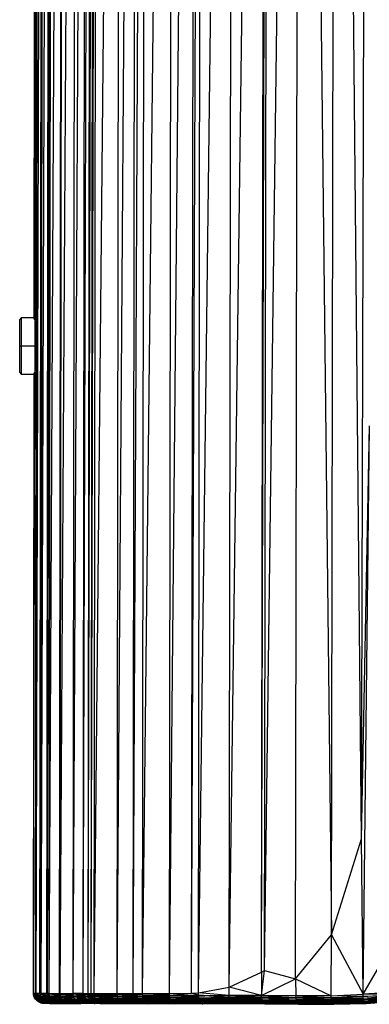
# Paper-space layout '_Posterior' of a CAD drawing. Header units: millimetres. Extents: x -39 to 164, y -161 to 389.
# Tile 1 of 5: x -39 to 29, y -161 to 32. Entities that reach past the tile are written whole.
import ezdxf

# ---------------------------------------------------------------- set-up
doc = ezdxf.new("R2010")
doc.units = ezdxf.units.MM

psp = doc.layouts.new('_Posterior')

# ---------------------------------------------------------------- linework, layer by layer
at = {"color": 7, "linetype": 'Continuous', "lineweight": 25}
for p, q in [((-35.98, -26.73), (-35.22, 387.06)), ((-35.88, -158.35), (-35.08, 387.06)), ((-35.88, -158.35), (-35.22, 387.06)), ((-35.74, -158.35), (-34.32, 387.06)), ((-35.74, -158.35), (-35.08, 387.06)), ((-34.99, -158.36), (-34.1, 387.06)), ((-34.99, -158.36), (-34.32, 387.06)), ((-34.77, -158.37), (-34.1, 387.06)), ((-34.77, -158.37), (-32.96, 387.05)), ((-33.63, -158.37), (-32.84, 387.05)), ((-33.63, -158.37), (-32.96, 387.05)), ((-33.52, -158.38), (-32.5, 387.05)), ((-33.52, -158.38), (-32.84, 387.05)), ((-33.17, -158.38), (-32.5, 387.05)), ((-33.17, -158.38), (-30.5, 387.04)), ((-31.18, -158.39), (-30.34, 387.04)), ((-31.18, -158.39), (-30.5, 387.04)), ((-31.03, -158.39), (-30.34, 387.04)), ((-31.03, -158.39), (-27.77, 387.03)), ((-28.47, -158.4), (-27.77, 387.03)), ((-28.47, -158.4), (-25.85, 387.02)), ((-26.56, -158.4), (-25.85, 387.02)), ((-26.56, -158.4), (-24.84, 387.01)), ((-25.55, -158.41), (-24.26, 387.01)), ((-25.55, -158.41), (-24.84, 387.01)), ((-24.98, -158.41), (-23.65, 387.01)), ((-24.98, -158.41), (-24.26, 387.01)), ((-24.37, -158.41), (-23.65, 387.01)), ((-24.37, -158.41), (-19.14, 386.99)), ((-19.89, -158.42), (-19.14, 386.99)), ((-19.89, -158.42), (-16.03, 386.97)), ((-16.79, -158.43), (-16.03, 386.97)), ((-16.79, -158.43), (-14.22, 386.96)), ((-14.99, -158.44), (-14.22, 386.96)), ((-14.99, -158.44), (-8.9, 386.93)), ((-9.7, -158.45), (-8.9, 386.93)), ((-9.7, -158.45), (-4.56, 386.9)), ((-5.38, -158.38), (-3.22, 386.9)), ((-5.38, -158.38), (-4.56, 386.9)), ((-4.05, -158.27), (-3.22, 386.9)), ((-4.05, -158.27), (2.81, 386.86)), ((1.97, -157.21), (2.81, 386.86)), ((1.97, -157.21), (9.18, 386.82)), ((8.27, -154.22), (9.18, 386.82)), ((8.27, -154.22), (9.72, 386.81)), ((8.88, -153.91), (9.72, 386.81)), ((8.88, -153.91), (15.87, 386.77)), ((14.95, -155.52), (15.87, 386.77)), ((15.87, 386.77), (21.93, -146.94)), ((21.93, -146.94), (22.88, 386.72)), ((27.83, -128.15), (22.88, 386.72)), ((27.83, -128.15), (29.29, 386.48)), ((-36.11, -26.39), (-35.73, 285.65)), ((-36.1, -26.42), (-35.7, 285.93)), ((-36.07, -26.53), (-35.69, 286.01)), ((-38.64, -26.24), (-38.94, -26.54)), ((-38.94, -36.94), (-38.94, -26.54)), ((-36.11, -26.24), (-38.64, -26.24)), ((-38.64, -26.24), (-38.64, -37.24)), ((-35.94, -36.58), (-35.94, -26.86)), ((-38.94, -31.74), (-35.94, -31.74)), ((-38.94, -36.94), (-38.64, -37.24)), ((-38.64, -37.24), (-36.12, -37.24)), ((-36.27, -158.34), (-36.11, -37.06)), ((-36.27, -158.34), (-36.12, -37.09)), ((-36.23, -158.34), (-36, -36.76)), ((-36.23, -158.34), (-36.08, -36.94)), ((27.83, -128.15), (29.39, -47.35)), ((28.14, -158.54), (29.39, -47.35)), ((21.93, -146.94), (27.83, -128.15)), ((28.14, -158.54), (27.83, -128.15)), ((14.95, -155.52), (21.93, -146.94)), ((21.88, -158.85), (21.93, -146.94)), ((21.93, -146.94), (28.14, -158.54)), ((28.14, -158.54), (34.21, -148.05)), ((8.27, -154.22), (8.88, -153.91)), ((8.29, -158.82), (8.88, -153.91)), ((8.88, -153.91), (14.95, -155.52)), ((1.97, -157.21), (8.27, -154.22)), ((8.27, -154.22), (8.29, -158.82)), ((8.29, -158.82), (14.95, -155.52)), ((14.95, -155.52), (21.88, -158.85)), ((14.95, -155.52), (14.97, -158.85)), ((-4.05, -158.27), (1.97, -157.21)), ((1.95, -158.8), (1.97, -157.21)), ((8.29, -158.82), (1.97, -157.21)), ((-36.27, -158.34), (-36.23, -158.34)), ((-36.25, -158.65), (-36.27, -158.34)), ((-36.23, -158.34), (-36.25, -158.65)), ((-35.88, -158.35), (-36.25, -158.65)), ((-35.86, -158.66), (-36.25, -158.65)), ((-36.25, -158.65), (-35.79, -158.97)), ((-36.17, -158.96), (-36.25, -158.65)), ((-36.23, -158.34), (-35.88, -158.35)), ((-35.79, -158.97), (-36.17, -158.96)), ((-35.67, -159.26), (-36.17, -158.96)), ((-36.05, -159.25), (-36.17, -158.96)), ((-35.67, -159.26), (-36.05, -159.25)), ((-35.51, -159.52), (-36.05, -159.25)), ((-35.89, -159.51), (-36.05, -159.25)), ((-35.51, -159.52), (-35.89, -159.51)), ((-35.31, -159.76), (-35.89, -159.51)), ((-35.68, -159.75), (-35.89, -159.51)), ((-35.88, -158.35), (-35.74, -158.35)), ((-35.88, -158.35), (-35.86, -158.66)), ((-35.74, -158.35), (-35.86, -158.66)), ((-34.99, -158.36), (-35.86, -158.66)), ((-35.86, -158.66), (-34.97, -158.68)), ((-35.86, -158.66), (-34.9, -158.98)), ((-35.86, -158.66), (-35.79, -158.97)), ((-35.79, -158.97), (-34.9, -158.98)), ((-34.79, -159.27), (-35.79, -158.97)), ((-35.67, -159.26), (-35.79, -158.97)), ((-35.74, -158.35), (-34.99, -158.36)), ((-35.31, -159.76), (-35.68, -159.75)), ((-35.07, -159.96), (-35.68, -159.75)), ((-35.44, -159.95), (-35.68, -159.75)), ((-34.79, -159.27), (-35.67, -159.26)), ((-34.63, -159.53), (-35.67, -159.26)), ((-35.51, -159.52), (-35.67, -159.26)), ((-34.63, -159.53), (-35.51, -159.52)), ((-34.44, -159.77), (-35.51, -159.52)), ((-35.31, -159.76), (-35.51, -159.52)), ((-34.44, -159.77), (-35.31, -159.76)), ((-34.22, -159.97), (-35.31, -159.76)), ((-35.07, -159.96), (-35.31, -159.76)), ((-34.99, -158.36), (-34.77, -158.37)), ((-34.97, -158.68), (-34.99, -158.36)), ((-34.97, -158.68), (-33.63, -158.37)), ((-34.97, -158.68), (-34.77, -158.37)), ((-34.97, -158.68), (-33.61, -158.69)), ((-33.55, -158.99), (-34.97, -158.68)), ((-34.9, -158.98), (-34.97, -158.68)), ((-34.9, -158.98), (-33.55, -158.99)), ((-33.44, -159.28), (-34.9, -158.98)), ((-34.79, -159.27), (-34.9, -158.98)), ((-33.44, -159.28), (-34.79, -159.27)), ((-33.3, -159.54), (-34.79, -159.27)), ((-34.63, -159.53), (-34.79, -159.27)), ((-34.77, -158.37), (-33.63, -158.37)), ((-33.3, -159.54), (-34.63, -159.53)), ((-33.12, -159.78), (-34.63, -159.53)), ((-34.44, -159.77), (-34.63, -159.53)), ((-32.91, -159.98), (-34.44, -159.77)), ((-33.12, -159.78), (-34.44, -159.77)), ((-34.22, -159.97), (-34.44, -159.77)), ((-33.63, -158.37), (-33.52, -158.38)), ((-33.63, -158.37), (-33.61, -158.69)), ((-33.61, -158.69), (-33.17, -158.38)), ((-33.61, -158.69), (-33.52, -158.38)), ((-33.61, -158.69), (-33.16, -158.69)), ((-33.61, -158.69), (-33.1, -158.99)), ((-33.55, -158.99), (-33.61, -158.69)), ((-33.55, -158.99), (-32.99, -159.28)), ((-33.55, -158.99), (-33.1, -158.99)), ((-33.55, -158.99), (-33.44, -159.28)), ((-33.52, -158.38), (-33.17, -158.38)), ((-33.44, -159.28), (-32.99, -159.28)), ((-33.44, -159.28), (-32.85, -159.55)), ((-33.44, -159.28), (-33.3, -159.54)), ((-33.3, -159.54), (-32.85, -159.55)), ((-33.3, -159.54), (-32.68, -159.78)), ((-33.3, -159.54), (-33.12, -159.78)), ((-33.17, -158.38), (-31.18, -158.39)), ((-33.16, -158.69), (-33.17, -158.38)), ((-33.16, -158.69), (-31.18, -158.39)), ((-33.16, -158.69), (-31.01, -158.7)), ((-30.95, -159), (-33.16, -158.69)), ((-33.1, -158.99), (-33.16, -158.69)), ((-33.12, -159.78), (-32.68, -159.78)), ((-33.12, -159.78), (-32.47, -159.99)), ((-32.91, -159.98), (-33.12, -159.78)), ((-33.1, -158.99), (-30.95, -159)), ((-33.1, -158.99), (-30.86, -159.29)), ((-32.99, -159.28), (-33.1, -158.99)), ((-32.99, -159.28), (-30.73, -159.56)), ((-32.99, -159.28), (-30.86, -159.29)), ((-32.85, -159.55), (-32.99, -159.28)), ((-32.85, -159.55), (-30.73, -159.56)), ((-32.85, -159.55), (-30.57, -159.79)), ((-32.68, -159.78), (-32.85, -159.55)), ((-32.68, -159.78), (-30.57, -159.79)), ((-32.68, -159.78), (-30.38, -160)), ((-32.47, -159.99), (-32.68, -159.78)), ((-31.18, -158.39), (-31.03, -158.39)), ((-31.01, -158.7), (-31.18, -158.39)), ((-31.03, -158.39), (-28.47, -158.4)), ((-28.46, -158.71), (-31.03, -158.39)), ((-31.01, -158.7), (-31.03, -158.39)), ((-28.4, -159.01), (-31.01, -158.7)), ((-31.01, -158.7), (-28.46, -158.71)), ((-30.95, -159), (-31.01, -158.7)), ((-30.95, -159), (-28.4, -159.01)), ((-28.32, -159.3), (-30.95, -159)), ((-30.86, -159.29), (-30.95, -159)), ((-30.86, -159.29), (-28.32, -159.3)), ((-30.86, -159.29), (-28.2, -159.57)), ((-30.73, -159.56), (-30.86, -159.29)), ((-30.73, -159.56), (-28.2, -159.57)), ((-30.73, -159.56), (-28.05, -159.8)), ((-30.57, -159.79), (-30.73, -159.56)), ((-30.57, -159.79), (-28.05, -159.8)), ((-30.57, -159.79), (-27.88, -160.01)), ((-30.38, -160), (-30.57, -159.79)), ((-26.56, -158.4), (-28.47, -158.4)), ((-28.46, -158.71), (-28.47, -158.4)), ((-28.46, -158.71), (-26.56, -158.4)), ((-25.54, -158.72), (-28.46, -158.71)), ((-25.49, -159.02), (-28.46, -158.71)), ((-28.4, -159.01), (-28.46, -158.71)), ((-25.49, -159.02), (-28.4, -159.01)), ((-25.41, -159.31), (-28.4, -159.01)), ((-28.32, -159.3), (-28.4, -159.01)), ((-25.31, -159.58), (-28.32, -159.3)), ((-25.41, -159.31), (-28.32, -159.3)), ((-28.2, -159.57), (-28.32, -159.3)), ((-25.31, -159.58), (-28.2, -159.57)), ((-25.17, -159.81), (-28.2, -159.57)), ((-28.05, -159.8), (-28.2, -159.57)), ((-28.05, -159.8), (-25.17, -159.81)), ((-28.05, -159.8), (-25.01, -160.01)), ((-27.88, -160.01), (-28.05, -159.8)), ((-26.56, -158.4), (-25.55, -158.41)), ((-25.54, -158.72), (-26.56, -158.4)), ((-25.55, -158.41), (-24.98, -158.41)), ((-25.55, -158.41), (-25.54, -158.72)), ((-25.54, -158.72), (-24.98, -158.41)), ((-25.54, -158.72), (-24.37, -158.41)), ((-24.36, -158.72), (-25.54, -158.72)), ((-24.32, -159.03), (-25.54, -158.72)), ((-25.49, -159.02), (-25.54, -158.72)), ((-24.24, -159.31), (-25.49, -159.02)), ((-24.32, -159.03), (-25.49, -159.02)), ((-25.41, -159.31), (-25.49, -159.02)), ((-24.24, -159.31), (-25.41, -159.31)), ((-24.14, -159.58), (-25.41, -159.31)), ((-25.31, -159.58), (-25.41, -159.31)), ((-24.14, -159.58), (-25.31, -159.58)), ((-24, -159.82), (-25.31, -159.58)), ((-25.17, -159.81), (-25.31, -159.58)), ((-24, -159.82), (-25.17, -159.81)), ((-25.17, -159.81), (-23.85, -160.02)), ((-25.01, -160.01), (-25.17, -159.81)), ((-24.98, -158.41), (-24.37, -158.41)), ((-24.37, -158.41), (-19.89, -158.42)), ((-19.88, -158.74), (-24.37, -158.41)), ((-24.37, -158.41), (-24.36, -158.72)), ((-19.84, -159.04), (-24.36, -158.72)), ((-19.88, -158.74), (-24.36, -158.72)), ((-24.36, -158.72), (-24.32, -159.03)), ((-19.84, -159.04), (-24.32, -159.03)), ((-19.77, -159.33), (-24.32, -159.03)), ((-24.32, -159.03), (-24.24, -159.31)), ((-19.68, -159.59), (-24.24, -159.31)), ((-19.77, -159.33), (-24.24, -159.31)), ((-24.24, -159.31), (-24.14, -159.58)), ((-19.56, -159.83), (-24.14, -159.58)), ((-19.68, -159.59), (-24.14, -159.58)), ((-24.14, -159.58), (-24, -159.82)), ((-19.56, -159.83), (-24, -159.82)), ((-19.42, -160.03), (-24, -159.82)), ((-24, -159.82), (-23.85, -160.02)), ((-19.89, -158.42), (-16.79, -158.43)), ((-19.89, -158.42), (-19.88, -158.74)), ((-16.79, -158.43), (-19.88, -158.74)), ((-14.94, -159.05), (-19.88, -158.74)), ((-14.98, -158.75), (-19.88, -158.74)), ((-19.88, -158.74), (-19.84, -159.04)), ((-14.94, -159.05), (-19.84, -159.04)), ((-14.88, -159.34), (-19.84, -159.04)), ((-19.84, -159.04), (-19.77, -159.33)), ((-14.88, -159.34), (-19.77, -159.33)), ((-14.8, -159.61), (-19.77, -159.33)), ((-19.77, -159.33), (-19.68, -159.59)), ((-14.69, -159.84), (-19.68, -159.59)), ((-14.8, -159.61), (-19.68, -159.59)), ((-19.68, -159.59), (-19.56, -159.83)), ((-14.69, -159.84), (-19.56, -159.83)), ((-14.56, -160.04), (-19.56, -159.83)), ((-19.56, -159.83), (-19.42, -160.03)), ((-16.79, -158.43), (-14.98, -158.75)), ((-16.79, -158.43), (-14.99, -158.44)), ((-14.99, -158.44), (-9.7, -158.45)), ((-9.69, -158.77), (-14.99, -158.44)), ((-14.98, -158.75), (-14.99, -158.44)), ((-14.98, -158.75), (-9.66, -159.07)), ((-14.98, -158.75), (-9.69, -158.77)), ((-14.98, -158.75), (-14.94, -159.05)), ((-9.66, -159.07), (-14.94, -159.05)), ((-9.61, -159.36), (-14.94, -159.05)), ((-14.94, -159.05), (-14.88, -159.34)), ((-9.61, -159.36), (-14.88, -159.34)), ((-9.53, -159.62), (-14.88, -159.34)), ((-14.88, -159.34), (-14.8, -159.61)), ((-9.53, -159.62), (-14.8, -159.61)), ((-9.43, -159.86), (-14.8, -159.61)), ((-14.8, -159.61), (-14.69, -159.84)), ((-9.43, -159.86), (-14.69, -159.84)), ((-9.32, -160.06), (-14.69, -159.84)), ((-14.69, -159.84), (-14.56, -160.04)), ((-9.7, -158.45), (-5.38, -158.38)), ((-9.69, -158.77), (-9.7, -158.45)), ((-9.69, -158.77), (-5.38, -158.38)), ((-4.02, -159.09), (-9.69, -158.77)), ((-9.69, -158.77), (-4.04, -158.78)), ((-9.66, -159.07), (-9.69, -158.77)), ((-9.66, -159.07), (-4.02, -159.09)), ((-9.66, -159.07), (-3.97, -159.37)), ((-9.66, -159.07), (-9.61, -159.36)), ((-3.97, -159.37), (-9.61, -159.36)), ((-3.9, -159.64), (-9.61, -159.36)), ((-9.61, -159.36), (-9.53, -159.62)), ((-3.81, -159.87), (-9.53, -159.62)), ((-3.9, -159.64), (-9.53, -159.62)), ((-9.53, -159.62), (-9.43, -159.86)), ((-3.81, -159.87), (-9.43, -159.86)), ((-3.7, -160.07), (-9.43, -159.86)), ((-9.43, -159.86), (-9.32, -160.06)), ((-5.38, -158.38), (-4.05, -158.27)), ((-4.04, -158.78), (-5.38, -158.38)), ((1.95, -158.8), (-4.05, -158.27)), ((-4.04, -158.78), (-4.05, -158.27)), ((-4.04, -158.78), (1.95, -158.8)), ((1.98, -159.11), (-4.04, -158.78)), ((-4.02, -159.09), (-4.04, -158.78)), ((-4.02, -159.09), (1.98, -159.11)), ((2.02, -159.39), (-4.02, -159.09)), ((-3.97, -159.37), (-4.02, -159.09)), ((-3.97, -159.37), (2.02, -159.39)), ((-3.97, -159.37), (2.09, -159.66)), ((-3.97, -159.37), (-3.9, -159.64)), ((2.09, -159.66), (-3.9, -159.64)), ((2.17, -159.89), (-3.9, -159.64)), ((-3.9, -159.64), (-3.81, -159.87)), ((2.17, -159.89), (-3.81, -159.87)), ((2.27, -160.09), (-3.81, -159.87)), ((-3.81, -159.87), (-3.7, -160.07)), ((8.3, -159.13), (1.95, -158.8)), ((8.29, -158.82), (1.95, -158.8)), ((1.98, -159.11), (1.95, -158.8)), ((8.3, -159.13), (1.98, -159.11)), ((8.34, -159.42), (1.98, -159.11)), ((2.02, -159.39), (1.98, -159.11)), ((8.34, -159.42), (2.02, -159.39)), ((8.4, -159.68), (2.02, -159.39)), ((2.09, -159.66), (2.02, -159.39)), ((8.48, -159.92), (2.09, -159.66)), ((8.4, -159.68), (2.09, -159.66)), ((2.17, -159.89), (2.09, -159.66)), ((14.97, -158.85), (8.29, -158.82)), ((8.29, -158.82), (14.95, -159.16)), ((8.3, -159.13), (8.29, -158.82)), ((8.3, -159.13), (14.99, -159.44)), ((8.3, -159.13), (14.95, -159.16)), ((8.34, -159.42), (8.3, -159.13)), ((8.34, -159.42), (14.99, -159.44)), ((8.34, -159.42), (15.04, -159.71)), ((8.4, -159.68), (8.34, -159.42)), ((8.4, -159.68), (15.04, -159.71)), ((8.4, -159.68), (15.11, -159.94)), ((8.48, -159.92), (8.4, -159.68)), ((14.97, -158.85), (14.95, -159.16)), ((14.95, -159.16), (21.93, -159.47)), ((14.95, -159.16), (21.89, -159.19)), ((14.95, -159.16), (14.99, -159.44)), ((21.88, -158.85), (14.97, -158.85)), ((14.97, -158.85), (21.89, -159.19)), ((14.99, -159.44), (21.98, -159.74)), ((14.99, -159.44), (21.93, -159.47)), ((14.99, -159.44), (15.04, -159.71)), ((15.04, -159.71), (22.05, -159.97)), ((15.04, -159.71), (21.98, -159.74)), ((15.04, -159.71), (15.11, -159.94)), ((21.88, -158.85), (28.14, -158.54)), ((28.12, -159.04), (21.88, -158.85)), ((21.89, -159.19), (21.88, -158.85)), ((21.89, -159.19), (28.12, -159.04)), ((21.89, -159.19), (28.17, -159.33)), ((21.93, -159.47), (21.89, -159.19)), ((21.93, -159.47), (28.17, -159.33)), ((21.93, -159.47), (28.24, -159.59)), ((21.98, -159.74), (21.93, -159.47)), ((21.98, -159.74), (28.24, -159.59)), ((21.98, -159.74), (28.31, -159.83)), ((22.05, -159.97), (21.98, -159.74)), ((22.05, -159.97), (28.31, -159.83)), ((28.12, -159.04), (28.14, -158.54)), ((28.12, -159.04), (33.95, -158.57)), ((34.01, -158.86), (28.12, -159.04)), ((28.17, -159.33), (28.12, -159.04)), ((34, -158.21), (28.14, -158.54)), ((33.95, -158.57), (28.14, -158.54)), ((28.17, -159.33), (34.01, -158.86)), ((28.17, -159.33), (34.09, -159.13)), ((28.24, -159.59), (28.17, -159.33)), ((28.24, -159.59), (34.09, -159.13)), ((28.24, -159.59), (34.17, -159.36)), ((28.31, -159.83), (28.24, -159.59)), ((28.31, -159.83), (34.17, -159.36)), ((28.31, -159.83), (34.27, -159.56)), ((28.4, -160.03), (28.31, -159.83)), ((28.4, -160.03), (34.27, -159.56)), ((28.4, -160.03), (34.37, -159.71)), ((28.5, -160.18), (34.37, -159.71)), ((28.5, -160.18), (34.48, -159.82)), ((28.6, -160.3), (34.48, -159.82)), ((-35.07, -159.96), (-35.44, -159.95)), ((-34.8, -160.12), (-35.44, -159.95)), ((-35.17, -160.11), (-35.44, -159.95)), ((-34.8, -160.12), (-35.17, -160.11)), ((-34.52, -160.24), (-35.17, -160.11)), ((-34.87, -160.23), (-35.17, -160.11)), ((-34.22, -159.97), (-35.07, -159.96)), ((-33.96, -160.14), (-35.07, -159.96)), ((-34.8, -160.12), (-35.07, -159.96)), ((-34.87, -160.23), (-34.52, -160.24)), ((-34.21, -160.32), (-34.87, -160.23)), ((-34.56, -160.3), (-34.87, -160.23)), ((-33.96, -160.14), (-34.8, -160.12)), ((-33.69, -160.25), (-34.8, -160.12)), ((-34.52, -160.24), (-34.8, -160.12)), ((-34.56, -160.3), (-34.21, -160.32)), ((-33.9, -160.34), (-34.56, -160.3)), ((-34.24, -160.33), (-34.56, -160.3)), ((-34.52, -160.24), (-33.69, -160.25)), ((-33.4, -160.33), (-34.52, -160.24)), ((-34.21, -160.32), (-34.52, -160.24)), ((-34.24, -160.33), (-33.9, -160.34)), ((-32.91, -159.98), (-34.22, -159.97)), ((-32.67, -160.15), (-34.22, -159.97)), ((-33.96, -160.14), (-34.22, -159.97)), ((-34.21, -160.32), (-33.4, -160.33)), ((-33.1, -160.35), (-34.21, -160.32)), ((-33.9, -160.34), (-34.21, -160.32)), ((-32.67, -160.15), (-33.96, -160.14)), ((-32.42, -160.26), (-33.96, -160.14)), ((-33.69, -160.25), (-33.96, -160.14)), ((-33.9, -160.34), (-33.1, -160.35)), ((-33.69, -160.25), (-32.42, -160.26)), ((-32.15, -160.34), (-33.69, -160.25)), ((-33.4, -160.33), (-33.69, -160.25)), ((-33.4, -160.33), (-32.15, -160.34)), ((-31.87, -160.36), (-33.4, -160.33)), ((-33.1, -160.35), (-33.4, -160.33)), ((-33.1, -160.35), (-31.87, -160.36)), ((-32.91, -159.98), (-32.47, -159.99)), ((-32.91, -159.98), (-32.24, -160.15)), ((-32.67, -160.15), (-32.91, -159.98)), ((-32.67, -160.15), (-32.24, -160.15)), ((-32.67, -160.15), (-31.99, -160.27)), ((-32.42, -160.26), (-32.67, -160.15)), ((-32.47, -159.99), (-30.38, -160)), ((-32.47, -159.99), (-30.17, -160.16)), ((-32.24, -160.15), (-32.47, -159.99)), ((-32.42, -160.26), (-31.99, -160.27)), ((-32.42, -160.26), (-31.72, -160.34)), ((-32.15, -160.34), (-32.42, -160.26)), ((-32.24, -160.15), (-30.17, -160.16)), ((-32.24, -160.15), (-29.94, -160.28)), ((-31.99, -160.27), (-32.24, -160.15)), ((-32.15, -160.34), (-31.72, -160.34)), ((-32.15, -160.34), (-31.45, -160.36)), ((-31.87, -160.36), (-32.15, -160.34)), ((-31.99, -160.27), (-29.94, -160.28)), ((-31.99, -160.27), (-29.69, -160.35)), ((-31.72, -160.34), (-31.99, -160.27)), ((-31.87, -160.36), (-31.45, -160.36)), ((-31.72, -160.34), (-29.69, -160.35)), ((-31.72, -160.34), (-29.44, -160.37)), ((-31.45, -160.36), (-31.72, -160.34)), ((-31.45, -160.36), (-29.44, -160.37)), ((-30.38, -160), (-27.88, -160.01)), ((-30.38, -160), (-27.69, -160.17)), ((-30.17, -160.16), (-30.38, -160)), ((-30.17, -160.16), (-27.69, -160.17)), ((-30.17, -160.16), (-27.47, -160.29)), ((-29.94, -160.28), (-30.17, -160.16)), ((-29.94, -160.28), (-27.25, -160.36)), ((-29.94, -160.28), (-27.47, -160.29)), ((-29.69, -160.35), (-29.94, -160.28)), ((-29.69, -160.35), (-27.25, -160.36)), ((-29.69, -160.35), (-27.02, -160.38)), ((-29.44, -160.37), (-29.69, -160.35)), ((-27.02, -160.38), (-29.44, -160.37)), ((-27.88, -160.01), (-24.83, -160.18)), ((-27.88, -160.01), (-25.01, -160.01)), ((-27.69, -160.17), (-27.88, -160.01)), ((-27.69, -160.17), (-24.83, -160.18)), ((-24.64, -160.29), (-27.69, -160.17)), ((-27.47, -160.29), (-27.69, -160.17)), ((-24.64, -160.29), (-27.47, -160.29)), ((-24.43, -160.37), (-27.47, -160.29)), ((-27.25, -160.36), (-27.47, -160.29)), ((-24.43, -160.37), (-27.25, -160.36)), ((-24.22, -160.39), (-27.25, -160.36)), ((-27.02, -160.38), (-27.25, -160.36)), ((-24.22, -160.39), (-27.02, -160.38)), ((-23.85, -160.02), (-25.01, -160.01)), ((-25.01, -160.01), (-23.68, -160.18)), ((-24.83, -160.18), (-25.01, -160.01)), ((-23.68, -160.18), (-24.83, -160.18)), ((-24.83, -160.18), (-23.49, -160.3)), ((-24.83, -160.18), (-24.64, -160.29)), ((-23.49, -160.3), (-24.64, -160.29)), ((-24.64, -160.29), (-23.29, -160.37)), ((-24.64, -160.29), (-24.43, -160.37)), ((-23.29, -160.37), (-24.43, -160.37)), ((-23.08, -160.39), (-24.43, -160.37)), ((-24.43, -160.37), (-24.22, -160.39)), ((-23.08, -160.39), (-24.22, -160.39)), ((-23.85, -160.02), (-19.26, -160.19)), ((-19.42, -160.03), (-23.85, -160.02)), ((-23.85, -160.02), (-23.68, -160.18)), ((-23.68, -160.18), (-19.09, -160.31)), ((-19.26, -160.19), (-23.68, -160.18)), ((-23.68, -160.18), (-23.49, -160.3)), ((-19.09, -160.31), (-23.49, -160.3)), ((-23.49, -160.3), (-18.91, -160.38)), ((-23.49, -160.3), (-23.29, -160.37)), ((-23.29, -160.37), (-18.73, -160.4)), ((-18.91, -160.38), (-23.29, -160.37)), ((-23.29, -160.37), (-23.08, -160.39)), ((-18.73, -160.4), (-23.08, -160.39)), ((-14.56, -160.04), (-19.42, -160.03)), ((-14.42, -160.2), (-19.42, -160.03)), ((-19.42, -160.03), (-19.26, -160.19)), ((-19.26, -160.19), (-14.27, -160.32)), ((-14.42, -160.2), (-19.26, -160.19)), ((-19.26, -160.19), (-19.09, -160.31)), ((-14.27, -160.32), (-19.09, -160.31)), ((-19.09, -160.31), (-14.1, -160.39)), ((-19.09, -160.31), (-18.91, -160.38)), ((-18.91, -160.38), (-13.93, -160.42)), ((-14.1, -160.39), (-18.91, -160.38)), ((-18.91, -160.38), (-18.73, -160.4)), ((-13.93, -160.42), (-18.73, -160.4)), ((-9.32, -160.06), (-14.56, -160.04)), ((-9.19, -160.22), (-14.56, -160.04)), ((-14.56, -160.04), (-14.42, -160.2)), ((-9.04, -160.34), (-14.42, -160.2)), ((-9.19, -160.22), (-14.42, -160.2)), ((-14.42, -160.2), (-14.27, -160.32)), ((-14.27, -160.32), (-8.89, -160.41)), ((-9.04, -160.34), (-14.27, -160.32)), ((-14.27, -160.32), (-14.1, -160.39)), ((-8.89, -160.41), (-14.1, -160.39)), ((-14.1, -160.39), (-8.74, -160.43)), ((-14.1, -160.39), (-13.93, -160.42)), ((-8.74, -160.43), (-13.93, -160.42)), ((-3.7, -160.07), (-9.32, -160.06)), ((-3.58, -160.24), (-9.32, -160.06)), ((-9.32, -160.06), (-9.19, -160.22)), ((-3.58, -160.24), (-9.19, -160.22)), ((-3.45, -160.35), (-9.19, -160.22)), ((-9.19, -160.22), (-9.04, -160.34)), ((-3.45, -160.35), (-9.04, -160.34)), ((-3.31, -160.42), (-9.04, -160.34)), ((-9.04, -160.34), (-8.89, -160.41)), ((-3.31, -160.42), (-8.89, -160.41)), ((-8.89, -160.41), (-3.17, -160.45)), ((-8.89, -160.41), (-8.74, -160.43)), ((-3.17, -160.45), (-8.74, -160.43)), ((2.38, -160.25), (-3.7, -160.07)), ((2.27, -160.09), (-3.7, -160.07)), ((-3.7, -160.07), (-3.58, -160.24)), ((2.5, -160.37), (-3.58, -160.24)), ((2.38, -160.25), (-3.58, -160.24)), ((-3.58, -160.24), (-3.45, -160.35)), ((2.5, -160.37), (-3.45, -160.35)), ((2.63, -160.44), (-3.45, -160.35)), ((-3.45, -160.35), (-3.31, -160.42)), ((2.63, -160.44), (-3.31, -160.42)), ((2.76, -160.46), (-3.31, -160.42)), ((-3.31, -160.42), (-3.17, -160.45)), ((2.76, -160.46), (-3.17, -160.45)), ((8.57, -160.12), (2.17, -159.89)), ((8.48, -159.92), (2.17, -159.89)), ((2.27, -160.09), (2.17, -159.89)), ((8.67, -160.28), (2.27, -160.09)), ((8.57, -160.12), (2.27, -160.09)), ((2.38, -160.25), (2.27, -160.09)), ((8.79, -160.39), (2.38, -160.25)), ((8.67, -160.28), (2.38, -160.25)), ((2.5, -160.37), (2.38, -160.25)), ((8.79, -160.39), (2.5, -160.37)), ((8.91, -160.46), (2.5, -160.37)), ((2.63, -160.44), (2.5, -160.37)), ((9, -160.48), (2.63, -160.44)), ((8.91, -160.46), (2.63, -160.44)), ((2.76, -160.46), (2.63, -160.44)), ((9, -160.48), (2.76, -160.46)), ((8.48, -159.92), (15.11, -159.94)), ((8.48, -159.92), (15.2, -160.14)), ((8.57, -160.12), (8.48, -159.92)), ((8.57, -160.12), (15.2, -160.14)), ((8.57, -160.12), (15.3, -160.3)), ((8.67, -160.28), (8.57, -160.12)), ((8.67, -160.28), (15.3, -160.3)), ((8.67, -160.28), (15.4, -160.42)), ((8.79, -160.39), (8.67, -160.28)), ((8.79, -160.39), (15.4, -160.42)), ((8.79, -160.39), (15.51, -160.49)), ((8.91, -160.46), (8.79, -160.39)), ((8.91, -160.46), (15.51, -160.49)), ((15.54, -160.51), (8.91, -160.46)), ((8.91, -160.46), (9, -160.48)), ((15.54, -160.51), (9, -160.48)), ((15.11, -159.94), (22.05, -159.97)), ((15.11, -159.94), (22.12, -160.17)), ((15.11, -159.94), (15.2, -160.14)), ((15.2, -160.14), (22.21, -160.33)), ((15.2, -160.14), (22.12, -160.17)), ((15.2, -160.14), (15.3, -160.3)), ((15.3, -160.3), (22.31, -160.45)), ((15.3, -160.3), (22.21, -160.33)), ((15.3, -160.3), (15.4, -160.42)), ((15.4, -160.42), (22.31, -160.45)), ((15.4, -160.42), (22.42, -160.51)), ((15.4, -160.42), (15.51, -160.49)), ((15.51, -160.49), (22.42, -160.51)), ((15.51, -160.49), (22.41, -160.54)), ((15.51, -160.49), (15.54, -160.51)), ((22.41, -160.54), (15.54, -160.51)), ((22.05, -159.97), (28.4, -160.03)), ((22.12, -160.17), (22.05, -159.97)), ((22.12, -160.17), (28.4, -160.03)), ((22.12, -160.17), (28.5, -160.18)), ((22.21, -160.33), (22.12, -160.17)), ((22.21, -160.33), (28.5, -160.18)), ((22.21, -160.33), (28.6, -160.3)), ((22.31, -160.45), (22.21, -160.33)), ((22.31, -160.45), (28.6, -160.3)), ((22.31, -160.45), (28.7, -160.36)), ((22.42, -160.51), (22.31, -160.45)), ((28.68, -160.38), (22.41, -160.54)), ((22.41, -160.54), (22.42, -160.51)), ((22.42, -160.51), (28.7, -160.36)), ((22.42, -160.51), (28.68, -160.38)), ((28.5, -160.18), (28.4, -160.03)), ((28.6, -160.3), (28.5, -160.18)), ((28.6, -160.3), (34.52, -159.89)), ((28.7, -160.36), (28.6, -160.3)), ((34.47, -159.92), (28.68, -160.38)), ((28.68, -160.38), (28.7, -160.36)), ((28.7, -160.36), (34.52, -159.89)), ((28.7, -160.36), (34.47, -159.92))]:
    psp.add_line(p, q, dxfattribs=at)

doc.saveas('drawing.dxf')
